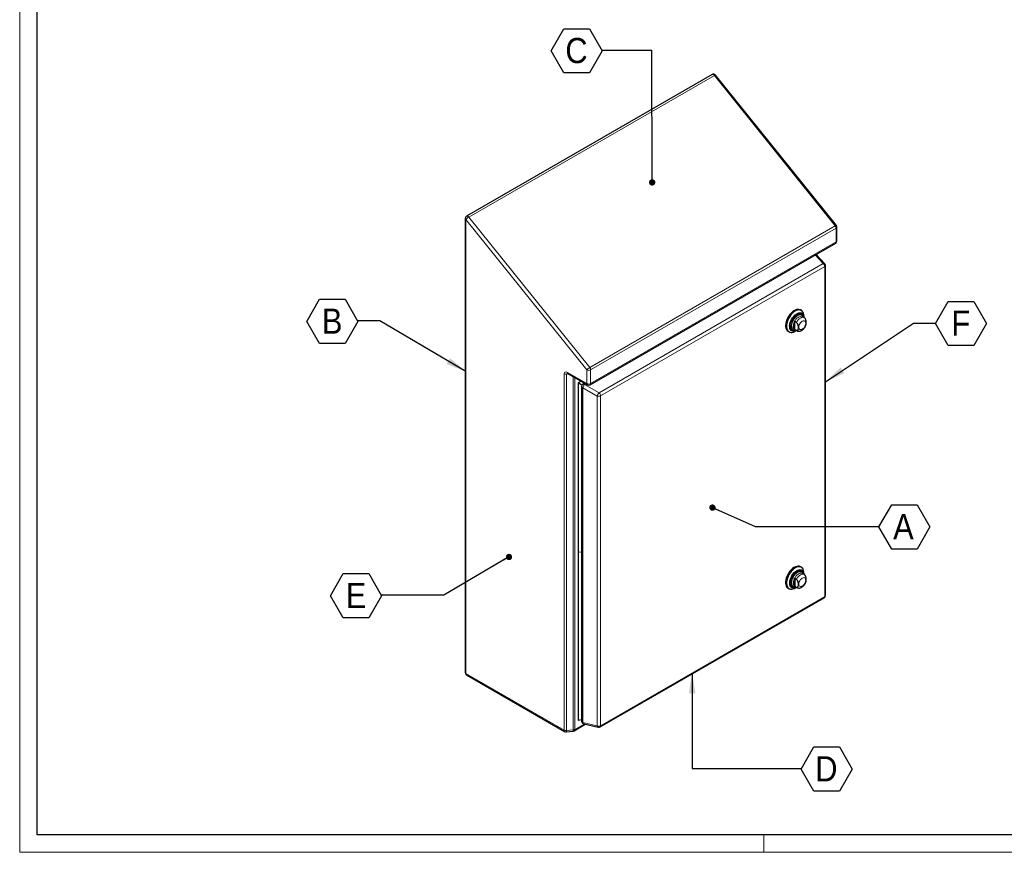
# Model space of a CAD drawing. Header units: millimetres. Extents: x 0 to 3364, y 0 to 2376.
# Tile 1 of 5: x 0 to 1117, y 0 to 945. Entities that reach past the tile are written whole.
import ezdxf

# ---------------------------------------------------------------- set-up
doc = ezdxf.new("R2010")
doc.units = ezdxf.units.MM
doc.header["$LTSCALE"] = 4
doc.layers.add('SLD-0', color=7, linetype='Continuous')
doc.styles.add('SLDTEXTSTYLE3', font='Gothic.ttf', dxfattribs={"width": 0.913})
doc.styles.get("Standard").update_dxf_attribs({"font": 'Gothic.ttf'})
doc.dimstyles.new('SLDDIMSTYLE6', dxfattribs={"dimtxt": 0.18, "dimasz": 7.164103, "dimexe": 0, "dimexo": 0.0625, "dimgap": 0, "dimtad": 0, "dimtih": 1, "dimtoh": 1, "dimdec": 0, "dimrnd": 1e-09, "dimzin": 0, "dimdsep": 46, "dimtxsty": 'STANDARD', "dimblk1": 'DOT', "dimblk2": 'DOT', "dimsah": 1, "dimcen": 0.09, "dimadec": 0, "dimazin": 0, "dimtfac": 7.164103, "dimtdec": 0, "dimtofl": 0, "dimtmove": 0, "dimatfit": 3, "dimldrblk": 'DOT', "dimfxl": 1, "dimfrac": 2, "dimtolj": 1, "dimtzin": 0, "dimarcsym": 0})
doc.dimstyles.new('SLDDIMSTYLE7', dxfattribs={"dimtxt": 0.18, "dimasz": 23.283333, "dimexe": 0, "dimexo": 0.0625, "dimgap": 0, "dimtad": 0, "dimtih": 1, "dimtoh": 1, "dimdec": 0, "dimrnd": 1e-09, "dimzin": 0, "dimdsep": 46, "dimtxsty": 'STANDARD', "dimsah": 1, "dimcen": 0.09, "dimadec": 0, "dimazin": 0, "dimtfac": 23.283333, "dimtdec": 0, "dimtofl": 0, "dimtmove": 0, "dimatfit": 3, "dimfxl": 1, "dimfrac": 2, "dimtolj": 1, "dimtzin": 0, "dimarcsym": 0})

# ---------------------------------------------------------------- blocks, each defined once
blk = doc.blocks.new('SW_NOTE_0_12')
at = {"layer": 'SLD-0', "color": 0}
for p, q in [((-57.9, -0.5), (-43.4, 24.6)), ((-43.4, 24.6), (-14.5, 24.6)), ((-14.5, 24.6), (0, -0.5)), ((-43.4, -25.6), (-57.9, -0.5)), ((0, -0.5), (-14.5, -25.6)), ((-14.5, -25.6), (-43.4, -25.6))]:
    blk.add_line(p, q, dxfattribs=at)
at = {"layer": 'SLD-0', "color": 0, "insert": (-29.2, 14.1), "char_height": 28.6, "attachment_point": 2, "style": 'SLDTEXTSTYLE3'}
blk.add_mtext('C', dxfattribs=at)
blk = doc.blocks.new('_Dot')
at = {"color": 0, "linetype": 'ByBlock', "lineweight": -2}
blk.add_line((-0.5, 0), (-1, 0), dxfattribs=at)
at = {"color": 0, "linetype": 'ByBlock', "const_width": 0.5}
blk.add_lwpolyline([(-0.25, 0, 1), (0.25, 0, 1)], format="xyb", close=True, dxfattribs=at)
blk = doc.blocks.new('SW_NOTE_0_13')
at = {"layer": 'SLD-0', "color": 0}
for p, q in [((0, -0.5), (14.5, 24.6)), ((14.5, 24.6), (43.4, 24.6)), ((43.4, 24.6), (57.9, -0.5)), ((14.5, -25.6), (0, -0.5)), ((57.9, -0.5), (43.4, -25.6)), ((43.4, -25.6), (14.5, -25.6))]:
    blk.add_line(p, q, dxfattribs=at)
at = {"layer": 'SLD-0', "color": 0, "insert": (28.6, 14.1), "char_height": 28.6, "attachment_point": 2, "style": 'SLDTEXTSTYLE3'}
blk.add_mtext('F', dxfattribs=at)
blk = doc.blocks.new('SW_NOTE_0_14')
at = {"layer": 'SLD-0', "color": 0}
for p, q in [((0, -0.5), (14.5, 24.6)), ((14.5, 24.6), (43.4, 24.6)), ((43.4, 24.6), (57.9, -0.5)), ((14.5, -25.6), (0, -0.5)), ((57.9, -0.5), (43.4, -25.6)), ((43.4, -25.6), (14.5, -25.6))]:
    blk.add_line(p, q, dxfattribs=at)
at = {"layer": 'SLD-0', "color": 0, "insert": (27.8, 14.1), "char_height": 28.6, "attachment_point": 2, "style": 'SLDTEXTSTYLE3'}
blk.add_mtext('A', dxfattribs=at)
blk = doc.blocks.new('SW_NOTE_0_15')
at = {"layer": 'SLD-0', "color": 0}
for p, q in [((0, -0.5), (14.5, 24.6)), ((14.5, 24.6), (43.4, 24.6)), ((43.4, 24.6), (57.9, -0.5)), ((14.5, -25.6), (0, -0.5)), ((57.9, -0.5), (43.4, -25.6)), ((43.4, -25.6), (14.5, -25.6))]:
    blk.add_line(p, q, dxfattribs=at)
at = {"layer": 'SLD-0', "color": 0, "insert": (28.6, 14.1), "char_height": 28.6, "attachment_point": 2, "style": 'SLDTEXTSTYLE3'}
blk.add_mtext('D', dxfattribs=at)
blk = doc.blocks.new('SW_NOTE_0_16')
at = {"layer": 'SLD-0', "color": 0}
for p, q in [((-57.9, -0.5), (-43.4, 24.6)), ((-43.4, 24.6), (-14.5, 24.6)), ((-14.5, 24.6), (0, -0.5)), ((-43.4, -25.6), (-57.9, -0.5)), ((0, -0.5), (-14.5, -25.6)), ((-14.5, -25.6), (-43.4, -25.6))]:
    blk.add_line(p, q, dxfattribs=at)
at = {"layer": 'SLD-0', "color": 0, "insert": (-28.9, 14.1), "char_height": 28.6, "attachment_point": 2, "style": 'SLDTEXTSTYLE3'}
blk.add_mtext('E', dxfattribs=at)
blk = doc.blocks.new('SW_NOTE_0_17')
at = {"layer": 'SLD-0', "color": 0}
for p, q in [((-57.9, -0.5), (-43.4, 24.6)), ((-43.4, 24.6), (-14.5, 24.6)), ((-14.5, 24.6), (0, -0.5)), ((-43.4, -25.6), (-57.9, -0.5)), ((0, -0.5), (-14.5, -25.6)), ((-14.5, -25.6), (-43.4, -25.6))]:
    blk.add_line(p, q, dxfattribs=at)
at = {"layer": 'SLD-0', "color": 0, "insert": (-29.2, 14.1), "char_height": 28.6, "attachment_point": 2, "style": 'SLDTEXTSTYLE3'}
blk.add_mtext('B', dxfattribs=at)

msp = doc.modelspace()

# ---------------------------------------------------------------- linework, layer by layer
at = {"color": 7, "linetype": 'Continuous', "lineweight": 18}
for p, q in [((0.013916, 2375.674475), (0.013916, -0.325525)), ((3344.013916, 19.674475), (20.013916, 19.674475)), ((844.013916, 19.674475), (844.013916, -0.325525)), ((0.013916, -0.325525), (3364.013916, -0.325525))]:
    msp.add_line(p, q, dxfattribs=at)
at = {"color": 7, "linetype": 'Continuous', "lineweight": 25}
for p, q in [((20.013916, 19.674475), (20.013916, 2355.674475)), ((785.485556, 882.509907), (506.885484, 721.677509)), ((926.502342, 711.142332), (789.323626, 881.79135)), ((505.385362, 719.079362), (505.385362, 203.781767)), ((927.16415, 693.692984), (927.16415, 709.262742)), ((647.063956, 530.262439), (925.664028, 691.094837)), ((913.320752, 667.797234), (903.513279, 678.307482)), ((914.127369, 291.305508), (914.127369, 665.750513)), ((886.8215, 614.663311), (885.76084, 615.275617)), ((889.94071, 606.511948), (887.866104, 607.709593)), ((889.721564, 606.638459), (889.721564, 608.253483)), ((890.560247, 606.060759), (889.922731, 606.483799)), ((881.094861, 600.969585), (879.256384, 602.030915)), ((879.256384, 593.086159), (879.256384, 602.030915)), ((879.256384, 593.086159), (881.094861, 592.024828)), ((879.366795, 592.986762), (881.441401, 591.789118)), ((871.761978, 591.026249), (872.822638, 590.413943)), ((879.823678, 591.107984), (881.222255, 591.915628)), ((622.095654, 542.944611), (644.0642, 530.262439)), ((636.917385, 534.388207), (633.561866, 532.451107)), ((637.880162, 529.957955), (633.561866, 532.451107)), ((633.561866, 532.451107), (633.561866, 340.937891)), ((637.478316, 528.45809), (637.478316, 148.331248)), ((640.833796, 532.127312), (638.978438, 531.056236)), ((633.561866, 340.937891), (633.561866, 149.424674)), ((886.8215, 323.150076), (885.76084, 323.762382)), ((889.94071, 314.998713), (887.866104, 316.196358)), ((889.721564, 315.125223), (889.721564, 316.740248)), ((881.094861, 309.45635), (879.256384, 310.51768)), ((879.256384, 310.51768), (879.256384, 301.572924)), ((871.761978, 299.513013), (872.822638, 298.900707)), ((879.256384, 301.572924), (881.094861, 300.511593)), ((879.366795, 301.473527), (881.441401, 300.275882)), ((879.823678, 299.594749), (881.222255, 300.402393)), ((658.39071, 141.939733), (912.627247, 288.707361)), ((506.885484, 201.18362), (618.211173, 136.916668)), ((637.478316, 149.990468), (633.561866, 149.424674)), ((639.802746, 145.408303), (656.215262, 141.614935)), ((620.014856, 136.530237), (627.847114, 137.327493)), ((629.043187, 137.713924), (641.637224, 144.984307)), ((3344.013916, 19.674475), (20.013916, 19.674475))]:
    msp.add_line(p, q, dxfattribs=at)
at = {"color": 8, "linetype": 'Continuous', "lineweight": 18}
for p, q in [((788.046094, 881.42089), (509.446023, 720.588491)), ((925.22481, 710.771872), (788.046094, 881.42089)), ((643.442758, 547.205732), (506.264042, 717.85475)), ((506.264042, 717.85475), (506.264042, 202.557154)), ((509.446023, 720.588491), (646.624738, 549.939473)), ((646.624738, 549.939473), (925.22481, 710.771872)), ((926.28547, 708.03813), (647.685398, 547.205732)), ((926.28547, 692.468371), (926.28547, 708.03813)), ((647.685398, 531.635973), (926.28547, 692.468371)), ((911.495732, 667.950268), (902.419997, 677.676344)), ((657.259196, 521.18264), (911.495732, 667.950268)), ((913.248689, 664.525901), (659.012152, 517.758272)), ((913.248689, 290.080895), (913.248689, 664.525901)), ((881.441739, 591.788922), (881.094861, 592.024828)), ((617.589731, 138.290202), (617.589731, 542.886174)), ((622.610575, 542.647353), (620.231996, 542.405234)), ((620.231996, 542.405234), (620.231996, 137.809262)), ((621.474212, 544.318145), (643.442758, 531.635973)), ((628.064254, 138.606519), (628.064254, 539.499011)), ((629.66463, 538.575134), (629.66463, 139.087459)), ((643.442758, 531.635973), (643.442758, 547.205732)), ((647.685398, 547.205732), (647.685398, 531.635973)), ((655.170103, 517.564225), (638.757587, 527.039431)), ((638.757587, 527.039431), (638.757587, 146.912588)), ((642.112971, 531.38886), (640.84668, 530.657845)), ((640.84668, 530.657845), (657.259196, 521.18264)), ((655.170103, 143.11922), (655.170103, 517.564225)), ((659.012152, 517.758272), (659.012152, 143.313267)), ((633.561866, 340.937891), (637.478316, 340.090214)), ((881.441572, 300.275784), (881.094861, 300.511593)), ((659.012152, 143.313267), (913.248689, 290.080895)), ((506.264042, 202.557154), (617.589731, 138.290202)), ((629.66463, 139.087459), (640.381947, 145.274434)), ((638.757587, 146.912588), (655.170103, 143.11922)), ((620.231996, 137.809262), (628.064254, 138.606519))]:
    msp.add_line(p, q, dxfattribs=at)
at = {"color": 8, "linetype": 'Continuous', "lineweight": 18, "flags": 128}
for points in [[(788.046094, 881.42089), (787.534472, 881.960961), (786.985434, 882.361383), (786.436396, 882.594867), (785.924774, 882.645502), (785.485556, 882.509907)], [(875.67419, 597.177269), (875.803265, 598.765125), (876.18553, 600.440988), (876.806295, 602.140455), (877.641704, 603.798216), (878.659653, 605.350565), (879.821023, 606.737846), (881.081182, 607.906746), (882.391704, 608.812346), (883.702226, 609.419843), (884.962386, 609.705892), (886.123755, 609.659499), (887.141704, 609.282449), (887.977113, 608.589231), (888.597878, 607.606484), (888.762852, 607.191912)], [(887.866104, 607.709593), (887.638197, 607.827752), (886.621653, 608.093778), (885.473767, 608.021285), (884.244708, 607.613439), (882.98819, 606.888067), (881.759131, 605.876871), (880.611245, 604.624044), (879.594701, 603.184341), (878.753927, 601.620684), (878.125669, 600.001413), (877.737383, 598.397297), (877.606041, 596.878443)], [(881.094861, 600.969585), (882.039594, 602.555519), (883.156614, 603.980795), (884.393217, 605.178164), (885.691056, 606.09113), (886.988895, 606.676617), (888.225497, 606.906999), (889.342517, 606.771407), (889.940539, 606.512047)], [(880.263542, 592.469081), (879.821023, 592.404524), (878.659653, 592.450916), (877.641704, 592.827967), (876.806295, 593.521185), (876.18553, 594.503932), (875.803265, 595.73844), (875.67419, 597.177269)], [(883.923289, 595.680799), (884.055806, 596.919649), (884.444327, 598.227075), (885.062376, 599.513978), (885.867832, 600.692658), (886.805806, 601.682789), (887.812376, 602.416895), (888.818946, 602.844949), (889.75692, 602.93778), (890.562376, 602.689061), (891.180424, 602.115741), (891.568946, 601.256892), (891.701463, 600.171043), (891.568946, 598.932193), (891.180424, 597.624767), (890.562376, 596.337864), (889.75692, 595.159184), (888.818946, 594.169053), (887.812376, 593.434946), (886.805806, 593.006892), (885.867832, 592.914062), (885.062376, 593.162781), (884.444327, 593.736101), (884.055806, 594.59495), (883.923289, 595.680799)], [(880.263542, 300.955846), (879.821023, 300.891289), (878.659653, 300.937681), (877.641704, 301.314731), (876.806295, 302.00795), (876.18553, 302.990697), (875.803265, 304.225205), (875.67419, 305.664034), (875.803265, 307.25189), (876.18553, 308.927753), (876.806295, 310.627219), (877.641704, 312.284981), (878.659653, 313.83733), (879.821023, 315.224611), (881.081182, 316.393511), (882.391704, 317.29911), (883.702226, 317.906607), (884.962386, 318.192656), (886.123755, 318.146264), (887.141704, 317.769214), (887.977113, 317.075996), (888.597878, 316.093249), (888.762852, 315.678676)], [(887.866104, 316.196358), (887.638197, 316.314517), (886.621653, 316.580543), (885.473767, 316.508049), (884.244708, 316.100204), (882.98819, 315.374832), (881.759131, 314.363636), (880.611245, 313.110809), (879.594701, 311.671106), (878.753927, 310.107449), (878.125669, 308.488177), (877.737383, 306.884061), (877.606041, 305.365208), (877.737383, 303.997999), (878.125669, 302.842187), (878.753927, 301.948288), (879.366795, 301.473527)], [(881.094861, 309.45635), (882.039594, 311.042284), (883.156614, 312.46756), (884.393217, 313.664928), (885.691056, 314.577895), (886.988895, 315.163382), (888.225497, 315.393764), (889.342517, 315.258172), (889.940372, 314.998908)], [(891.701463, 308.657808), (891.568946, 307.418957), (891.180424, 306.111531), (890.562376, 304.824628), (889.75692, 303.645949), (888.818946, 302.655818), (887.812376, 301.921711), (886.805806, 301.493657), (885.867832, 301.400826), (885.062376, 301.649546), (884.444327, 302.222865), (884.055806, 303.081714), (883.923289, 304.167563), (884.055806, 305.406414), (884.444327, 306.71384), (885.062376, 308.000743), (885.867832, 309.179422), (886.805806, 310.169553), (887.812376, 310.90366), (888.818946, 311.331714), (889.75692, 311.424545), (890.562376, 311.175825), (891.180424, 310.602506), (891.568946, 309.743657), (891.701463, 308.657808)]]:
    msp.add_lwpolyline(points, dxfattribs=at)
at = {"color": 7, "linetype": 'Continuous', "lineweight": 25, "flags": 128}
for points in [[(885.76084, 615.275617), (885.325988, 615.497238), (884.052351, 615.867179), (882.641681, 615.907776), (881.130513, 615.617978), (879.557987, 615.00529), (877.964831, 614.08558), (876.392305, 612.882669), (874.881138, 611.42771), (873.470467, 609.758388), (872.19683, 607.917936), (871.093211, 605.954021), (870.188195, 603.917507), (869.505221, 601.86114), (869.061976, 599.838178), (868.869943, 597.901014), (868.934093, 596.09982), (869.252765, 594.481247), (869.817706, 593.087213), (870.614284, 591.953825), (871.621869, 591.110436), (871.761978, 591.026249)], [(889.721564, 608.253483), (889.593368, 610.013231), (889.212101, 611.579389), (888.587637, 612.911397), (887.736149, 613.974756), (886.67969, 614.741924), (885.445623, 615.193034), (884.065909, 615.316401), (882.576282, 615.108831), (881.015321, 614.575699), (879.423457, 613.730813), (877.841916, 612.596055), (876.31166, 611.200815), (874.872322, 609.581229), (873.561179, 607.779244), (872.412191, 605.841529), (871.455114, 603.818271), (870.714737, 601.76187), (870.210236, 599.725587), (869.954675, 597.762161), (869.954675, 595.922442), (870.210236, 594.254079), (870.714737, 592.800282), (871.455114, 591.598702), (872.412191, 590.680461), (873.561179, 590.06934), (874.872322, 589.781167), (876.31166, 589.823406), (877.841916, 590.194962), (879.423457, 590.886212), (879.823678, 591.107984)], [(881.21348, 591.920694), (880.13786, 591.440594), (878.732552, 591.077191), (877.419079, 591.049367), (876.239657, 591.358018), (875.232195, 591.993223), (874.429073, 592.934565), (873.856103, 594.15179), (873.531702, 595.605775), (873.466296, 597.249787), (873.661988, 599.030987), (874.112486, 600.892126), (874.803314, 602.773384), (875.712265, 604.614297), (876.810126, 606.355696), (878.061612, 607.941611), (879.426497, 609.32107), (880.860914, 610.449736), (882.318759, 611.291332), (883.753175, 611.818808), (885.118061, 612.015213), (886.369546, 611.874231), (887.467407, 611.400396), (888.376359, 610.608936), (889.067186, 609.52529), (889.517685, 608.184286), (889.712789, 606.643524)], [(880.422639, 592.377236), (880.225566, 592.302845), (878.907754, 591.975066), (877.681277, 591.972265), (876.587901, 592.294536), (875.664861, 592.930905), (874.943588, 593.859702), (874.448645, 595.049296), (874.196887, 596.459179), (874.196887, 598.041337), (874.448645, 599.741893), (874.943588, 601.502936), (875.664861, 603.264497), (876.587901, 604.966586), (877.681277, 606.551242), (878.907754, 607.9645), (880.225566, 609.158235), (881.589836, 610.091795)], [(882.084811, 609.193646), (880.780058, 608.296557), (879.522462, 607.144151), (878.357476, 605.778077), (877.327206, 604.24771), (876.468888, 602.608361), (875.813544, 600.91928), (875.38486, 599.241515), (875.198329, 597.635705), (875.260694, 596.159888), (875.569701, 594.867404), (876.11418, 593.804966), (876.874454, 593.010974), (877.823043, 592.514125), (878.925664, 592.332376), (880.142465, 592.472297), (880.223471, 592.492214)], [(881.589836, 610.091795), (882.954107, 610.733389), (884.271919, 611.061167), (885.498396, 611.063968), (886.591771, 610.741697), (887.514812, 610.105328), (888.236085, 609.176531), (888.731027, 607.986937), (888.921948, 607.100067)], [(888.72278, 607.215044), (888.356078, 608.159931), (887.700734, 609.092368), (886.842416, 609.740724), (885.812146, 610.081567), (884.64716, 610.102576), (883.389564, 609.802993), (882.084811, 609.193646)], [(879.256384, 602.030915), (878.652106, 600.689366), (878.206783, 599.333221), (877.934025, 598.003932), (877.84217, 596.742129), (877.934025, 595.58638), (878.206783, 594.57201), (878.652106, 593.730025), (879.256384, 593.086159)], [(885.76084, 323.762382), (885.61903, 323.840995), (884.384963, 324.292105), (883.005249, 324.415472), (881.515621, 324.207902), (879.954661, 323.67477), (878.362797, 322.829884), (876.781256, 321.695126), (875.251, 320.299886), (873.811662, 318.6803), (872.500519, 316.878315), (871.351531, 314.9406), (870.394454, 312.917341), (869.654077, 310.860941), (869.149575, 308.824658), (868.894015, 306.861232), (868.894015, 305.021513), (869.149575, 303.35315), (869.654077, 301.899352), (870.394454, 300.697773), (871.351531, 299.779532), (871.761978, 299.513013)], [(879.822069, 322.456963), (878.234079, 321.392199), (876.687216, 320.058941), (875.221545, 318.491719), (873.875024, 316.731122), (872.682529, 314.822751), (871.674945, 312.816029), (870.878366, 310.762931), (870.313425, 308.716631), (869.994753, 306.730126), (869.930603, 304.854866), (870.122637, 303.13942), (870.565881, 301.628216), (871.248855, 300.360395), (872.153871, 299.368791), (873.25749, 298.679086), (874.531127, 298.309145), (875.941798, 298.268548), (877.452965, 298.558346), (879.025491, 299.171034), (879.823678, 299.594749)], [(881.21348, 300.407459), (879.780356, 299.805504), (878.393864, 299.525318), (877.110092, 299.581954), (875.970303, 299.973591), (875.01113, 300.687643), (874.263402, 301.701158), (873.751152, 302.981561), (873.490844, 304.4877), (873.490844, 306.171165), (873.751152, 307.97785), (874.263402, 309.849685), (875.01113, 311.726508), (875.970303, 313.547996), (877.110092, 315.255606), (878.393864, 316.794453), (879.780356, 318.115078), (881.225008, 319.175034), (882.681385, 319.940254), (884.102678, 320.386143), (885.443207, 320.49837), (886.659886, 320.273328), (887.713609, 319.718249), (888.570508, 318.850974), (889.203043, 317.699379), (889.590884, 316.300476), (889.712789, 315.130289)], [(874.165215, 305.718739), (874.291633, 307.367128), (874.666583, 309.105342), (875.277296, 310.87419), (876.102975, 312.613434), (877.115502, 314.263846), (878.280398, 315.769225), (879.557992, 317.078307), (880.904779, 318.146511), (882.274894, 318.937461), (883.62168, 319.424224), (884.899275, 319.590222), (886.06417, 319.429802), (887.076697, 318.948429), (887.902376, 318.162493), (888.513089, 317.09876), (888.888039, 315.793453), (888.921948, 315.586832)], [(888.72278, 315.701809), (888.599921, 316.084108), (888.055442, 317.146546), (887.295168, 317.940538), (886.346579, 318.437387), (885.243958, 318.619136), (884.027157, 318.479216), (882.740155, 318.022683), (881.429467, 317.266039), (880.142465, 316.236631), (878.925664, 314.971663), (877.823043, 313.516855), (876.874454, 311.924788), (876.11418, 310.253003), (875.569701, 308.561923), (875.260694, 306.912667), (875.198329, 305.364845), (875.38486, 303.974398), (875.813544, 302.791581), (876.468888, 301.859144), (877.327206, 301.210788), (878.357476, 300.869946), (879.522462, 300.848936), (880.223471, 300.978978)], [(889.721564, 316.740248), (889.649386, 318.076504), (889.330713, 319.695078), (888.765772, 321.089111), (887.969194, 322.222499), (886.961609, 323.065888), (885.769114, 323.597434), (884.422594, 323.803372), (882.956922, 323.678366), (881.41006, 323.225654), (879.822069, 322.456963)], [(880.422639, 300.864001), (879.557992, 300.585539), (878.280398, 300.419541), (877.115502, 300.57996), (876.102975, 301.061334), (875.277296, 301.847269), (874.666583, 302.911002), (874.291633, 304.216309), (874.165215, 305.718739)], [(879.256384, 310.51768), (878.652106, 309.17613), (878.206783, 307.819985), (877.934025, 306.490697), (877.84217, 305.228894), (877.934025, 304.073145), (878.206783, 303.058775), (878.652106, 302.21679), (879.256384, 301.572924)]]:
    msp.add_lwpolyline(points, dxfattribs=at)
at = {"color": 7, "linetype": 'Continuous', "lineweight": 25}
for centre, start, end in [((786.985434, 879.91176), 38.794571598, 119.997311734), ((508.385362, 719.079362), 119.997311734, 180), ((924.16415, 709.262742), 0, 38.794571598), ((924.16415, 693.692984), 299.997311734, 0), ((911.127369, 665.750513), 0, 43.018972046), ((640.478316, 528.45809), 119.997311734, 180), ((645.564078, 532.860586), 240.002688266, 299.997311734), ((911.127369, 291.305508), 299.997311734, 0), ((508.385362, 203.781767), 180, 240.002688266), ((640.478316, 148.331248), 180, 256.985945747), ((619.711051, 139.514814), 240.002688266, 275.812198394), ((627.543309, 140.312071), 275.812198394, 299.997311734), ((656.890832, 144.537879), 256.985945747, 299.997311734)]:
    msp.add_arc(centre, 3, start, end, dxfattribs=at)
at = {"color": 8, "linetype": 'Continuous', "lineweight": 18}
for centre, radius, start, end in [((789.065815, 880.292399), 1.52096, 80.240932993, 132.101441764), ((506.886734, 719.229081), 1.508818, 185.694799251, 245.625341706), ((515.185356, 710.689378), 11.442569, 120.104407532, 141.229454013), ((507.451154, 719.452808), 2.295491, 29.65297254, 104.266152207), ((926.244531, 709.643381), 1.52096, 80.240932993, 132.101441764), ((921.685671, 707.826094), 4.604683, 2.639287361, 39.772072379), ((925.662779, 709.412461), 1.508818, 294.374658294, 354.305200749), ((925.662779, 693.842703), 1.508818, 294.374658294, 354.305200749), ((924.815464, 692.306111), 1.478934, 305.01333288, 6.298847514), ((912.289107, 666.452999), 1.694479, 52.495253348, 117.918289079), ((908.562598, 664.287918), 4.69213, 2.907262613, 51.309163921), ((912.62777, 665.89896), 1.506929, 294.333235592, 354.34662345), ((884.798669, 607.527974), 3.691466, 38.334488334, 58.083597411), ((878.246684, 596.786416), 4.748482, 245.169377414, 294.89864342), ((881.812295, 596.437363), 4.229317, 174.013677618, 234.674141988), ((652.364071, 540.04036), 11.442569, 120.104407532, 141.229454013), ((643.0856, 546.993696), 4.604683, 2.639287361, 39.772072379), ((619.685937, 546.903927), 4.531712, 242.447328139, 276.920802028), ((622.944218, 544.155885), 1.478934, 173.701152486, 234.98666712), ((645.564078, 551.299865), 4.611066, 242.609672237, 297.390327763), ((639.131821, 528.663013), 1.666154, 187.064791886, 257.02009499), ((645.669637, 525.461033), 7.089977, 132.863186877, 167.136812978), ((639.613721, 529.455652), 1.722049, 44.276173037, 111.648479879), ((644.912763, 531.473713), 1.478934, 173.701152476, 234.986667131), ((645.564078, 535.730107), 4.611066, 242.609672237, 297.390327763), ((646.258342, 531.454281), 1.438577, 304.05635082, 7.255829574), ((662.082153, 515.985828), 7.089977, 132.863186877, 167.136812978), ((656.875215, 521.936231), 4.692744, 248.693880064, 297.08878256), ((654.326061, 517.52029), 4.69213, 2.907262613, 51.309163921), ((884.037317, 315.282626), 4.72535, 4.93202688, 54.342209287), ((878.246698, 305.24855), 4.726145, 245.043804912, 295.024198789), ((912.66404, 291.427931), 1.468441, 293.462125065, 355.217733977), ((911.748756, 289.932176), 1.507288, 305.649756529, 5.662423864), ((506.886734, 203.931486), 1.508818, 185.694799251, 245.625341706), ((507.734048, 202.394894), 1.478934, 173.701152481, 234.986667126), ((639.182033, 148.58145), 1.721991, 188.354540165, 255.730346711), ((640.398964, 146.937772), 1.64157, 180.879030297, 248.703174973), ((619.059737, 138.127942), 1.478934, 173.701152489, 234.986667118), ((619.685937, 142.307954), 4.531712, 242.447328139, 276.920802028), ((618.314101, 137.476919), 1.946477, 330.898613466, 9.83090466), ((626.146359, 138.274175), 1.946477, 330.898613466, 9.83090466), ((627.720913, 142.652194), 4.060219, 274.850849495, 298.601979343), ((628.237573, 138.905767), 1.438577, 304.05635084, 7.255829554), ((656.875215, 147.491226), 4.692744, 248.693880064, 297.08878256), ((656.811479, 143.144404), 1.64157, 180.879030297, 248.703174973), ((657.552888, 143.146147), 1.468802, 304.778924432, 6.533255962)]:
    msp.add_arc(centre, radius, start, end, dxfattribs=at)
for centre, major_axis, ratio, start_param, end_param in [((621.474212, 540.643711), (-3.218008, 3.915757), 0.5556237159, 5.3068922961, 6.8776886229), ((623.595532, 541.868324), (3.356491, -0.615021), 0.3537957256, 2.259554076, 3.2063292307)]:
    msp.add_ellipse(centre, major_axis=major_axis, ratio=ratio, start_param=start_param, end_param=end_param, dxfattribs=at)
at = {"color": 7, "linetype": 'Continuous', "lineweight": 25}
for points, knots in [([(888.821365, 607.158133), (888.788861, 607.348134), (888.691173, 607.919164), (888.345987, 608.766554), (887.899374, 609.572751), (887.508161, 609.949631), (887.368793, 610.083893)], [0, 0, 0, 0, 0.16214571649, 0.4873143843, 0.81735812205, 1, 1, 1, 1]), ([(891.959934, 598.182336), (892.0604, 598.518102), (892.281148, 599.255866), (892.296464, 600.574748), (892.261273, 601.924852), (892.104692, 603.129568), (891.799072, 604.235969), (891.40127, 605.091618), (890.960915, 605.738835), (890.670007, 605.970087), (890.558615, 606.058635)], [0, 0, 0, 0, 0.15481083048, 0.34015936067, 0.49849493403, 0.65925701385, 0.76515200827, 0.87172500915, 0.9508821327, 1, 1, 1, 1]), ([(876.546267, 592.39124), (876.859992, 592.279479), (877.532447, 592.039923), (878.670979, 592.034847), (879.620685, 592.163494), (880.17224, 592.38038), (880.317945, 592.437675)], [0, 0, 0, 0, 0.2690523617, 0.5767033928, 0.8881774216, 1, 1, 1, 1]), ([(881.094861, 600.969585), (881.213412, 600.890559), (881.486492, 600.708525), (881.895657, 600.251865), (882.349273, 599.534741), (882.818444, 598.34629), (883.056326, 596.878603), (883.110787, 595.404952), (883.067103, 594.097805), (882.912784, 593.071838), (882.606177, 592.322474), (882.210396, 591.913451), (881.707266, 591.792687), (881.322493, 591.897583), (881.117643, 592.012094), (881.094861, 592.024828)], [0, 0, 0, 0, 0.0369264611, 0.0850591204, 0.1377155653, 0.2227588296, 0.3675852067, 0.4999338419, 0.6129938, 0.7277864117, 0.803401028, 0.8794997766, 0.9360221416, 0.9928849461, 1, 1, 1, 1]), ([(881.452087, 591.807161), (881.764091, 591.643118), (882.433466, 591.29118), (883.587011, 591.100596), (884.80456, 591.151171), (886.030717, 591.471347), (887.255577, 592.05226), (888.456781, 592.899159), (889.586968, 593.989926), (890.58654, 595.277294), (891.425556, 596.683553), (891.809783, 597.676437), (891.998811, 598.164907)], [0, 0, 0, 0, 0.0799824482, 0.1715948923, 0.2630410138, 0.3577301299, 0.4581227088, 0.5644555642, 0.6741686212, 0.7840111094, 0.8937397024, 1, 1, 1, 1]), ([(621.579358, 543.173332), (621.569643, 543.173258), (621.525641, 543.172922), (621.734518, 543.139211), (621.982887, 543.005376), (622.095654, 542.944611)], [0, 0, 0, 0, 0.1339712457, 0.6067967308, 1, 1, 1, 1]), ([(888.821365, 315.644897), (888.788814, 315.834852), (888.690987, 316.405745), (888.347677, 317.254987), (887.856851, 318.120458), (887.409682, 318.545016), (887.216168, 318.728744)], [0, 0, 0, 0, 0.151658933, 0.4557972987, 0.7644954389, 1, 1, 1, 1]), ([(890.550464, 314.53626), (890.411448, 314.672478), (890.225823, 314.854368), (889.989391, 314.955321), (889.930024, 314.98067)], [0, 0, 0, 0, 0.7489054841, 1, 1, 1, 1]), ([(891.968853, 306.705105), (892.065593, 307.029449), (892.282308, 307.756031), (892.29622, 309.061701), (892.261335, 310.411569), (892.104681, 311.616342), (891.799074, 312.722731), (891.401272, 313.578389), (890.960838, 314.225693), (890.669839, 314.457007), (890.558359, 314.545623)], [0, 0, 0, 0, 0.150254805, 0.3365939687, 0.4957757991, 0.6573971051, 0.7638580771, 0.8710006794, 0.9505808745, 1, 1, 1, 1]), ([(881.094861, 309.45635), (881.213412, 309.377324), (881.486492, 309.195289), (881.895657, 308.73863), (882.349273, 308.021506), (882.818444, 306.833054), (883.056326, 305.365368), (883.110787, 303.891717), (883.067103, 302.58457), (882.912784, 301.558602), (882.606177, 300.809239), (882.210396, 300.400215), (881.707266, 300.279452), (881.322493, 300.384347), (881.117643, 300.498858), (881.094861, 300.511593)], [0, 0, 0, 0, 0.0369264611, 0.0850591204, 0.1377155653, 0.2227588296, 0.3675852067, 0.4999338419, 0.6129938, 0.7277864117, 0.803401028, 0.8794997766, 0.9360221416, 0.9928849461, 1, 1, 1, 1]), ([(881.45938, 300.304032), (881.552773, 300.238625), (881.981586, 299.93831), (882.893677, 299.688431), (884.098644, 299.570542), (885.324303, 299.743377), (886.549931, 300.171208), (887.769745, 300.865847), (888.94625, 301.820026), (890.030274, 303.000064), (890.958314, 304.353169), (891.630738, 305.605856), (891.893611, 306.406349), (891.989187, 306.697395)], [0, 0, 0, 0, 0.0258689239, 0.1187770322, 0.2095836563, 0.3017320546, 0.3983232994, 0.5010575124, 0.6089006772, 0.7184663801, 0.827860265, 0.9374128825, 1, 1, 1, 1]), ([(876.546267, 300.878005), (876.859992, 300.766243), (877.532447, 300.526687), (878.670979, 300.521612), (879.620685, 300.650259), (880.17224, 300.867145), (880.317945, 300.92444)], [0, 0, 0, 0, 0.2690523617, 0.5767033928, 0.8881774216, 1, 1, 1, 1])]:
    msp.add_open_spline(points, degree=3, knots=knots, dxfattribs=at)

# ---------------------------------------------------------------- block references
at = {"layer": 'SLD-0'}
for name, p in [('SW_NOTE_0_12', (660.818181, 909.912102)), ('SW_NOTE_0_17', (383.681922, 602.752748)), ('SW_NOTE_0_13', (1038.950873, 600.443279)), ('SW_NOTE_0_14', (974.747639, 369.496397)), ('SW_NOTE_0_16', (410.47176, 291.436351)), ('SW_NOTE_0_15', (886.52593, 94.669607))]:
    msp.add_blockref(name, p, dxfattribs=at)

# ---------------------------------------------------------------- leaders
for points, dimstyle in [([(717.50598, 759.983417), (717.017774, 909.912102), (660.818181, 909.912102)], 'SLDDIMSTYLE6'), ([(506.264042, 545.355594), (408.681922, 602.752748), (383.681922, 602.752748)], 'SLDDIMSTYLE7'), ([(914.127369, 533.835268), (1013.950873, 600.443279), (1038.950873, 600.443279)], 'SLDDIMSTYLE7'), ([(785.857938, 390.9195), (834.472744, 369.496397), (974.747639, 369.496397)], 'SLDDIMSTYLE6'), ([(555.073639, 334.90341), (481.099127, 291.436351), (410.47176, 291.436351)], 'SLDDIMSTYLE6'), ([(762.846905, 203.255794), (762.966089, 94.669607), (886.52593, 94.669607)], 'SLDDIMSTYLE7')]:
    msp.add_leader(points, dimstyle=dimstyle, dxfattribs=at)

doc.saveas('drawing.dxf')
